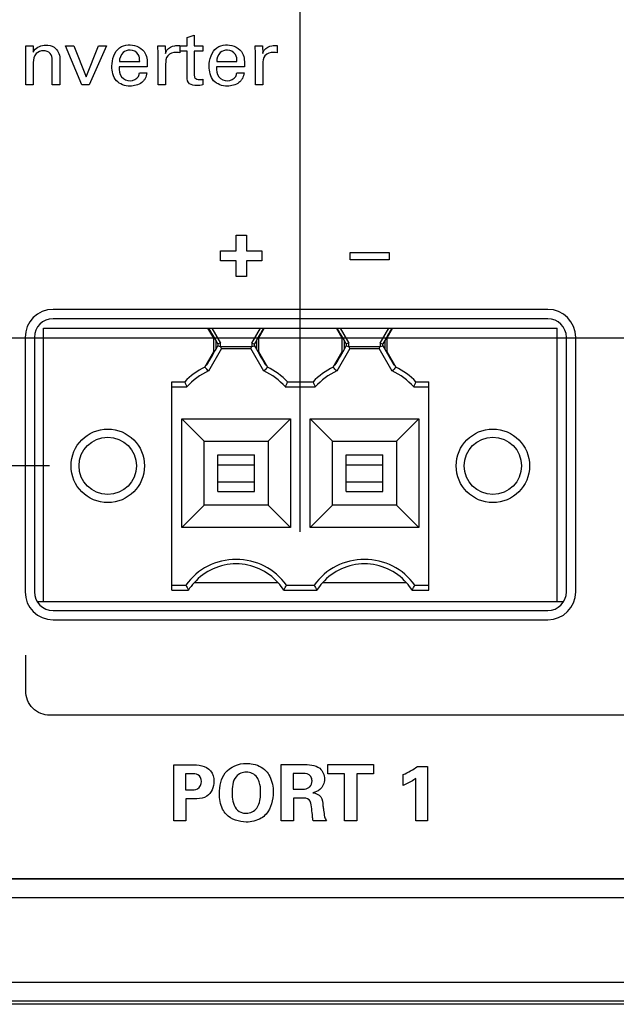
# Model space of a CAD drawing. Header units: inches. Extents: x 0 to 34, y 0 to 22.
# Tile 8 of 47: x 15.5 to 16.1, y 11.6 to 12.6. Entities that reach past the tile are written whole.
import ezdxf

# ---------------------------------------------------------------- set-up
doc = ezdxf.new("R2010")
doc.units = ezdxf.units.IN
doc.header["$LTSCALE"] = 1.87
doc.header["$MEASUREMENT"] = 0
doc.layers.get('0').update_dxf_attribs({"linetype": 'CONTINUOUS'})
doc.layers.add('02___PRT_ALL_AXES', color=7, linetype='CONTINUOUS')
doc.layers.add('DIMENSIONS', color=7, linetype='CONTINUOUS')
doc.styles.get("Standard").update_dxf_attribs({"font": 'txt', "width": 0.8})
doc.dimstyles.new('DIMSTYLE_2', dxfattribs={"dimtxt": 0.125, "dimasz": 0.18, "dimexe": 0.125, "dimexo": 0.0625, "dimgap": 0.03125, "dimtad": 0, "dimtih": 1, "dimtoh": 1, "dimdec": 3, "dimzin": 4, "dimdsep": 46, "dimtxsty": 'STANDARD', "dimblk": '_FILLED', "dimblk1": '_FILLED', "dimblk2": '_FILLED', "dimcen": 0.09, "dimadec": 0, "dimazin": 0, "dimtp": 0.001, "dimtm": 0.001, "dimtfac": 1, "dimtdec": 3, "dimtofl": 0, "dimtmove": 0, "dimatfit": 3, "dimldrblk": '_FILLED', "dimfxl": 1, "dimtolj": 1, "dimtzin": 4, "dimarcsym": 0})

# ---------------------------------------------------------------- blocks, each defined once
blk = doc.blocks.new('*D10')
at = {"layer": 'DIMENSIONS', "color": 2, "linetype": 'CONTINUOUS'}
blk.add_line((15.5112, 12.1631), (13.4878, 12.1631), dxfattribs=at)
at = {"layer": 'DIMENSIONS', "color": 2, "linetype": 'CONTINUOUS', "insert": (13.4253, 12.2256), "char_height": 0.125, "width": 1.525, "attachment_point": 3, "line_spacing_factor": 0.9}
blk.add_mtext('2X .578{\\Ftxt.shx;\\W1.000000;\\H0.125000; }[14.67]', dxfattribs=at)
blk = doc.blocks.new('_FILLED')
at = {"color": 0, "linetype": 'BYBLOCK'}
blk.add_solid([(0, 0), (-1, 0.1736), (-1, -0.1736)], dxfattribs=at)
blk = doc.blocks.new('*D11')
at = {"layer": 'DIMENSIONS', "color": 2, "linetype": 'CONTINUOUS'}
blk.add_line((16.7425, 12.2999), (13.4878, 12.2999), dxfattribs=at)
at = {"layer": 'DIMENSIONS', "color": 2, "linetype": 'CONTINUOUS', "insert": (13.4253, 12.3624), "char_height": 0.125, "width": 1.525, "attachment_point": 3, "line_spacing_factor": 0.9}
blk.add_mtext('2X .715{\\Ftxt.shx;\\W1.000000;\\H0.125000; }[18.15]', dxfattribs=at)
blk = doc.blocks.new('*D21')
at = {"layer": 'DIMENSIONS', "color": 2, "linetype": 'CONTINUOUS'}
blk.add_line((15.7804, 12.0922), (15.7804, 13.6979), dxfattribs=at)
at = {"layer": 'DIMENSIONS', "color": 2, "linetype": 'CONTINUOUS', "insert": (15.7179, 13.7604), "char_height": 0.125, "width": 1.325, "attachment_point": 1, "rotation": 90, "line_spacing_factor": 0.9}
blk.add_mtext('3.341{\\Ftxt.shx;\\W1.000000;\\H0.125000; }[84.86]', dxfattribs=at)
blk = doc.blocks.new('*D22')
at = {"layer": 'DIMENSIONS', "color": 2, "linetype": 'CONTINUOUS'}
blk.add_line((14.2635, 12.3604), (14.2635, 13.6979), dxfattribs=at)
at = {"layer": 'DIMENSIONS', "color": 2, "linetype": 'CONTINUOUS', "insert": (14.201, 13.7604), "char_height": 0.125, "width": 1.425, "attachment_point": 1, "rotation": 90, "line_spacing_factor": 0.9}
blk.add_mtext('4.858{\\Ftxt.shx;\\W1.000000;\\H0.125000; }[123.39]', dxfattribs=at)

msp = doc.modelspace()

# ---------------------------------------------------------------- linework, layer by layer
at = {"color": 40, "linetype": 'CONTINUOUS'}
for p, q in [((15.6588, 12.6225), (15.6666, 12.625)), ((15.6666, 12.625), (15.6666, 12.6138)), ((15.4858, 12.6088), (15.4857, 12.6136)), ((15.4857, 12.6136), (15.4936, 12.6136)), ((15.4936, 12.6136), (15.4937, 12.6069)), ((15.546, 12.5718), (15.5285, 12.6136)), ((15.5285, 12.6136), (15.5372, 12.6136)), ((15.5372, 12.6136), (15.5506, 12.5805)), ((15.5506, 12.5805), (15.5636, 12.6136)), ((15.5722, 12.6136), (15.5539, 12.5718)), ((15.5636, 12.6136), (15.5722, 12.6136)), ((15.6275, 12.6136), (15.6354, 12.6136)), ((15.6279, 12.6051), (15.6275, 12.6136)), ((15.6354, 12.6136), (15.6356, 12.6055)), ((15.651, 12.6139), (15.651, 12.6063)), ((15.6514, 12.608), (15.6514, 12.6138)), ((15.6514, 12.6138), (15.6588, 12.6138)), ((15.6588, 12.6138), (15.6588, 12.6225)), ((15.6666, 12.6138), (15.6759, 12.6138)), ((15.6759, 12.6138), (15.6759, 12.608)), ((15.7319, 12.6136), (15.7398, 12.6136)), ((15.7323, 12.6051), (15.7319, 12.6136)), ((15.7398, 12.6136), (15.74, 12.6055)), ((15.7554, 12.6139), (15.7554, 12.6063)), ((15.4858, 12.5718), (15.4858, 12.6088)), ((15.6279, 12.5718), (15.6279, 12.6051)), ((15.6495, 12.6066), (15.6472, 12.6067)), ((15.651, 12.6063), (15.6495, 12.6066)), ((15.6588, 12.608), (15.6514, 12.608)), ((15.6588, 12.5801), (15.6588, 12.608)), ((15.6666, 12.608), (15.6666, 12.583)), ((15.6759, 12.608), (15.6666, 12.608)), ((15.7323, 12.5718), (15.7323, 12.6051)), ((15.7539, 12.6066), (15.7516, 12.6067)), ((15.7554, 12.6063), (15.7539, 12.6066)), ((15.4937, 12.5959), (15.4937, 12.5718)), ((15.5142, 12.5718), (15.5142, 12.5984)), ((15.5222, 12.6002), (15.5222, 12.5718)), ((15.5862, 12.5968), (15.608, 12.5968)), ((15.6358, 12.594), (15.6358, 12.5718)), ((15.6907, 12.5968), (15.7124, 12.5968)), ((15.7402, 12.594), (15.7402, 12.5718)), ((15.616, 12.5913), (15.5859, 12.5913)), ((15.6077, 12.5849), (15.6156, 12.5849)), ((15.7204, 12.5913), (15.6903, 12.5913)), ((15.7121, 12.5849), (15.72, 12.5849)), ((15.4937, 12.5718), (15.4858, 12.5718)), ((15.5222, 12.5718), (15.5142, 12.5718)), ((15.5539, 12.5718), (15.546, 12.5718)), ((15.6358, 12.5718), (15.6279, 12.5718)), ((15.6759, 12.5778), (15.6759, 12.5717)), ((15.7402, 12.5718), (15.7323, 12.5718)), ((15.7114, 12.3938), (15.7114, 12.4107)), ((15.7114, 12.4107), (15.7226, 12.4107)), ((15.7226, 12.4107), (15.7226, 12.3938)), ((15.6948, 12.3831), (15.6948, 12.3938)), ((15.6948, 12.3938), (15.7114, 12.3938)), ((15.7226, 12.3938), (15.7392, 12.3938)), ((15.7392, 12.3938), (15.7392, 12.3831)), ((15.834, 12.384), (15.834, 12.3921)), ((15.834, 12.3921), (15.8757, 12.3921)), ((15.8757, 12.3921), (15.8757, 12.384)), ((15.7114, 12.3831), (15.6948, 12.3831)), ((15.7114, 12.3663), (15.7114, 12.3831)), ((15.7226, 12.3831), (15.7226, 12.3663)), ((15.7392, 12.3831), (15.7226, 12.3831)), ((15.8757, 12.384), (15.834, 12.384)), ((15.7226, 12.3663), (15.7114, 12.3663)), ((15.4856, 11.9216), (15.4856, 11.96)), ((16.8057, 11.8955), (15.5117, 11.8955)), ((15.6446, 11.7824), (15.6446, 11.8425)), ((15.6446, 11.8425), (15.6631, 11.8425)), ((15.7599, 11.7824), (15.7599, 11.8426)), ((15.7599, 11.8426), (15.783, 11.8426)), ((15.81, 11.8326), (15.81, 11.8426)), ((15.81, 11.8426), (15.8588, 11.8426)), ((15.8588, 11.8426), (15.8588, 11.8326)), ((15.6573, 11.8327), (15.6573, 11.8154)), ((15.6638, 11.8327), (15.6573, 11.8327)), ((15.7726, 11.8331), (15.7726, 11.8163)), ((15.7813, 11.8331), (15.7726, 11.8331)), ((15.8279, 11.8326), (15.81, 11.8326)), ((15.8279, 11.7824), (15.8279, 11.8326)), ((15.8409, 11.8326), (15.8409, 11.7824)), ((15.8588, 11.8326), (15.8409, 11.8326)), ((15.8908, 11.8202), (15.8908, 11.8318)), ((15.9062, 11.8405), (15.917, 11.8405)), ((15.917, 11.8405), (15.917, 11.7824)), ((15.9044, 11.7824), (15.9044, 11.8276)), ((15.6573, 11.8154), (15.6625, 11.8154)), ((15.7726, 11.8163), (15.783, 11.8163)), ((15.6576, 11.8058), (15.6576, 11.7824)), ((15.6664, 11.8058), (15.6576, 11.8058)), ((15.7731, 11.8067), (15.7731, 11.7824)), ((15.7844, 11.8067), (15.7731, 11.8067)), ((15.6576, 11.7824), (15.6446, 11.7824)), ((15.7731, 11.7824), (15.7599, 11.7824)), ((15.8084, 11.7824), (15.7941, 11.7824)), ((15.8409, 11.7824), (15.8279, 11.7824)), ((15.917, 11.7824), (15.9044, 11.7824))]:
    msp.add_line(p, q, dxfattribs=at)
at = {"color": 7, "linetype": 'CONTINUOUS'}
for p, q in [((16.046, 12.3209), (15.515, 12.3209)), ((15.5048, 12.0174), (15.5048, 12.3107)), ((15.5048, 12.3107), (16.056, 12.3107)), ((15.6875, 12.3), (15.6813, 12.3107)), ((15.6853, 12.3107), (15.6946, 12.2946)), ((15.7284, 12.2946), (15.7377, 12.3107)), ((15.7417, 12.3107), (15.7355, 12.3)), ((15.8253, 12.3), (15.8191, 12.3107)), ((15.8231, 12.3107), (15.8324, 12.2946)), ((15.8662, 12.2946), (15.8755, 12.3107)), ((15.8795, 12.3107), (15.8733, 12.3)), ((16.056, 12.0174), (16.056, 12.3107)), ((15.495, 12.3009), (15.495, 12.0279)), ((15.6875, 12.2852), (15.6875, 12.3004)), ((15.6899, 12.2882), (15.6899, 12.2975)), ((15.6919, 12.2939), (15.6899, 12.2975)), ((15.7332, 12.2975), (15.7311, 12.2939)), ((15.7332, 12.2975), (15.7332, 12.2882)), ((15.7355, 12.3004), (15.7355, 12.2852)), ((15.8253, 12.2852), (15.8253, 12.3004)), ((15.8277, 12.2882), (15.8277, 12.2975)), ((15.8297, 12.2939), (15.8277, 12.2975)), ((15.871, 12.2975), (15.8689, 12.2939)), ((15.871, 12.2975), (15.871, 12.2882)), ((15.8733, 12.3004), (15.8733, 12.2852)), ((16.066, 12.0279), (16.066, 12.3009)), ((15.6779, 12.269), (15.6875, 12.2857)), ((15.6958, 12.2891), (15.6818, 12.2648)), ((15.6899, 12.2882), (15.6919, 12.2918)), ((15.6946, 12.2946), (15.6919, 12.2939)), ((15.6919, 12.2939), (15.6919, 12.2918)), ((15.6919, 12.2918), (15.6946, 12.2911)), ((15.6946, 12.2911), (15.6946, 12.2946)), ((15.6958, 12.2891), (15.6946, 12.2911)), ((15.6946, 12.2911), (15.6946, 12.2911)), ((15.6946, 12.2911), (15.7284, 12.2911)), ((15.6958, 12.2891), (15.7273, 12.2891)), ((15.7273, 12.2891), (15.7284, 12.2911)), ((15.7413, 12.2648), (15.7273, 12.2891)), ((15.7284, 12.2946), (15.7284, 12.2911)), ((15.7284, 12.2946), (15.7311, 12.2939)), ((15.7284, 12.2911), (15.7311, 12.2918)), ((15.7311, 12.2918), (15.7311, 12.2939)), ((15.7311, 12.2918), (15.7332, 12.2882)), ((15.7355, 12.2857), (15.7452, 12.269)), ((15.8157, 12.269), (15.8253, 12.2857)), ((15.8336, 12.2891), (15.8196, 12.2648)), ((15.8277, 12.2882), (15.8297, 12.2918)), ((15.8324, 12.2946), (15.8297, 12.2939)), ((15.8297, 12.2939), (15.8297, 12.2918)), ((15.8297, 12.2918), (15.8324, 12.2911)), ((15.8324, 12.2911), (15.8324, 12.2946)), ((15.8336, 12.2891), (15.8324, 12.2911)), ((15.8324, 12.2911), (15.8324, 12.2911)), ((15.8324, 12.2911), (15.8662, 12.2911)), ((15.8336, 12.2891), (15.8651, 12.2891)), ((15.8651, 12.2891), (15.8662, 12.2911)), ((15.8791, 12.2648), (15.8651, 12.2891)), ((15.8662, 12.2946), (15.8662, 12.2911)), ((15.8662, 12.2946), (15.8689, 12.2939)), ((15.8662, 12.2911), (15.8689, 12.2918)), ((15.8689, 12.2918), (15.8689, 12.2939)), ((15.8689, 12.2918), (15.871, 12.2882)), ((15.8733, 12.2857), (15.883, 12.269)), ((15.6797, 12.2714), (15.68, 12.2714)), ((15.743, 12.2714), (15.7434, 12.2714)), ((15.8175, 12.2714), (15.8178, 12.2714)), ((15.8808, 12.2714), (15.8812, 12.2714)), ((15.6426, 12.0297), (15.6426, 12.2532)), ((15.6426, 12.2532), (15.6563, 12.2532)), ((15.6426, 12.2477), (15.6587, 12.2477)), ((15.7643, 12.2477), (15.7965, 12.2477)), ((15.7667, 12.2532), (15.7941, 12.2532)), ((15.9021, 12.2477), (15.9182, 12.2477)), ((15.9045, 12.2532), (15.9182, 12.2532)), ((15.9182, 12.0297), (15.9182, 12.2532)), ((15.6532, 12.0969), (15.6532, 12.2135)), ((15.6771, 12.1897), (15.6532, 12.2135)), ((15.6532, 12.2135), (15.7698, 12.2135)), ((15.746, 12.1897), (15.7698, 12.2135)), ((15.7698, 12.2135), (15.7698, 12.0969)), ((15.791, 12.0969), (15.791, 12.2135)), ((15.8149, 12.1897), (15.791, 12.2135)), ((15.791, 12.2135), (15.9076, 12.2135)), ((15.8838, 12.1897), (15.9076, 12.2135)), ((15.9076, 12.2135), (15.9076, 12.0969)), ((15.6771, 12.1208), (15.6771, 12.1897)), ((15.6771, 12.1897), (15.746, 12.1897)), ((15.746, 12.1897), (15.746, 12.1208)), ((15.8149, 12.1208), (15.8149, 12.1897)), ((15.8149, 12.1897), (15.8838, 12.1897)), ((15.8838, 12.1897), (15.8838, 12.1208)), ((15.6918, 12.1355), (15.6918, 12.1749)), ((15.6918, 12.1749), (15.7312, 12.1749)), ((15.7312, 12.1355), (15.7312, 12.1749)), ((15.8296, 12.1355), (15.8296, 12.1749)), ((15.8296, 12.1749), (15.869, 12.1749)), ((15.869, 12.1355), (15.869, 12.1749)), ((15.6918, 12.1643), (15.7312, 12.1643)), ((15.8296, 12.1643), (15.869, 12.1643)), ((15.6918, 12.1461), (15.7312, 12.1461)), ((15.8296, 12.1461), (15.869, 12.1461)), ((15.6918, 12.1355), (15.7312, 12.1355)), ((15.8296, 12.1355), (15.869, 12.1355)), ((15.6771, 12.1208), (15.6532, 12.0969)), ((15.746, 12.1208), (15.6771, 12.1208)), ((15.746, 12.1208), (15.7698, 12.0969)), ((15.8149, 12.1208), (15.791, 12.0969)), ((15.8838, 12.1208), (15.8149, 12.1208)), ((15.8838, 12.1208), (15.9076, 12.0969)), ((15.7698, 12.0969), (15.6532, 12.0969)), ((15.9076, 12.0969), (15.791, 12.0969)), ((15.6426, 12.0351), (15.6574, 12.0351)), ((15.7566, 12.0375), (15.6664, 12.0375)), ((15.7656, 12.0351), (15.7952, 12.0351)), ((15.8944, 12.0375), (15.8042, 12.0375)), ((15.9034, 12.0351), (15.9182, 12.0351)), ((15.6426, 12.0297), (15.6602, 12.0297)), ((15.7628, 12.0297), (15.798, 12.0297)), ((15.9006, 12.0297), (15.9182, 12.0297)), ((15.4984, 12.0174), (16.0626, 12.0174)), ((15.515, 12.0079), (16.046, 12.0079)), ((14.7226, 11.7205), (19.4424, 11.7205)), ((19.4424, 11.7198), (14.7226, 11.7198)), ((19.4424, 11.6998), (14.7226, 11.6998)), ((14.7226, 11.6091), (19.4424, 11.6091)), ((14.7226, 11.5891), (19.4424, 11.5891)), ((19.4424, 11.5854), (14.7226, 11.5854))]:
    msp.add_line(p, q, dxfattribs=at)
for centre, radius in [((15.5737, 12.1631), 0.0394), ((15.9871, 12.1631), 0.0394), ((15.5737, 12.1631), 0.0308), ((15.9871, 12.1631), 0.0308)]:
    msp.add_circle(centre, radius, dxfattribs=at)
for centre, radius, start, end in [((15.515, 12.3009), 0.02, 90, 180), ((16.046, 12.3009), 0.02, 0, 90), ((15.7115, 12.2005), 0.0763, 116.1518, 136.3283), ((15.7115, 12.2005), 0.0709, 114.8303, 138.1897), ((15.3156, 11.9302), 0.4961, 42.4213, 43.082), ((16.1075, 11.9302), 0.4961, 136.918, 137.5787), ((15.7115, 12.2005), 0.0709, 41.8103, 65.1697), ((15.7115, 12.2005), 0.0763, 43.6717, 63.8482), ((15.8493, 12.2005), 0.0763, 116.1518, 136.3283), ((15.8493, 12.2005), 0.0709, 114.8303, 138.1897), ((15.4533, 11.9302), 0.4961, 42.4213, 43.082), ((16.2453, 11.9302), 0.4961, 136.918, 137.5787), ((15.8493, 12.2005), 0.0709, 41.8103, 65.1697), ((15.8493, 12.2005), 0.0763, 43.6717, 63.8482), ((15.9938, 12.3975), 0.3671, 203.1555, 204.0862), ((15.4292, 12.3975), 0.3671, 335.9138, 336.8445), ((16.1316, 12.3975), 0.3671, 203.1555, 204.0862), ((15.567, 12.3975), 0.3671, 335.9138, 336.8445), ((15.7115, 11.9958), 0.0669, 36.0319, 143.9681), ((15.8493, 11.9958), 0.0669, 36.0319, 143.9681), ((15.9041, 12.1607), 0.2768, 206.9705, 208.2467), ((15.7115, 11.9958), 0.0615, 137.2383, 146.5207), ((15.7115, 11.9958), 0.0615, 33.4793, 42.7617), ((15.5189, 12.1607), 0.2768, 331.7533, 333.0295), ((16.0419, 12.1607), 0.2768, 206.9705, 208.2467), ((15.8493, 11.9958), 0.0615, 137.2383, 146.5207), ((15.8493, 11.9958), 0.0615, 33.4793, 42.7617), ((15.6567, 12.1607), 0.2768, 331.7533, 333.0295), ((15.515, 12.0279), 0.02, 180, 270), ((16.046, 12.0279), 0.02, 270, 360)]:
    msp.add_arc(centre, radius, start, end, dxfattribs=at)
at = {"color": 40, "linetype": 'CONTINUOUS'}
msp.add_arc((15.8587, 11.9064), 0.0812, 293.3226, 305.8474, dxfattribs=at)
at = {"color": 7, "linetype": 'CONTINUOUS'}
for centre, major_axis, ratio, start_param, end_param in [((15.6899, 12.2969), (-0.0118, 0.0205), 0.008726, 0.820957, 1.135548), ((15.6899, 12.2971), (-0.0118, 0.0205), 0.008726, -1.55568, -0.844648), ((15.7332, 12.2971), (0.0118, 0.0205), 0.008726, 0.844648, 1.55568), ((15.7332, 12.2969), (0.0118, 0.0205), 0.008726, -1.135548, -0.820957), ((15.8277, 12.2969), (-0.0118, 0.0205), 0.008726, 0.820957, 1.135548), ((15.8277, 12.2971), (-0.0118, 0.0205), 0.008726, -1.55568, -0.844648), ((15.871, 12.2971), (0.0118, 0.0205), 0.008726, 0.844648, 1.55568), ((15.871, 12.2969), (0.0118, 0.0205), 0.008726, -1.135548, -0.820957), ((15.6826, 12.3089), (-0.00492, 0.00853), 0.008726, -3.126476, -2.006045), ((15.7405, 12.3089), (0.00492, 0.00853), 0.008726, -4.277141, -3.379444), ((15.8204, 12.3089), (-0.00492, 0.00853), 0.008726, -3.126476, -2.006045), ((15.8782, 12.3089), (0.00492, 0.00853), 0.008726, -4.277141, -3.379444), ((15.6899, 12.2886), (0.0118, 0.0205), 0.008726, -2.568345, -1.585913), ((15.7332, 12.2886), (-0.0118, 0.0205), 0.008726, -4.697272, -3.71484), ((15.7405, 12.2767), (-0.00492, 0.00853), 0.008726, 0.015117, 1.135548), ((15.8277, 12.2886), (0.0118, 0.0205), 0.008726, -2.568345, -1.585913), ((15.871, 12.2886), (-0.0118, 0.0205), 0.008726, -4.697272, -3.71484), ((15.8782, 12.2767), (-0.00492, 0.00853), 0.008726, 0.015117, 1.135548), ((15.6899, 12.2888), (0.0118, 0.0205), 0.008726, -4.277141, -3.68576), ((15.6826, 12.2767), (0.00492, 0.00853), 0.008726, -1.135548, -0.237852), ((15.7332, 12.2888), (-0.0118, 0.0205), 0.008726, -2.597425, -2.006045), ((15.8277, 12.2888), (0.0118, 0.0205), 0.008726, -4.277141, -3.68576), ((15.8204, 12.2767), (0.00492, 0.00853), 0.008726, -1.135548, -0.237852), ((15.871, 12.2888), (-0.0118, 0.0205), 0.008726, -2.597425, -2.006045), ((15.7115, 11.9976), (0, 0.0603), 0.999543, -0.846895, 0.846895), ((15.8493, 11.9976), (0, 0.0603), 0.999543, -0.846895, 0.846895)]:
    msp.add_ellipse(centre, major_axis=major_axis, ratio=ratio, start_param=start_param, end_param=end_param, dxfattribs=at)
at = {"color": 40, "linetype": 'CONTINUOUS'}
for points, knots in [([(15.4937, 12.6069), (15.494, 12.6075), (15.4966, 12.6121), (15.5026, 12.6144), (15.5071, 12.6144)], [0, 0, 0, 0, 0.142188, 1, 1, 1, 1]), ([(15.5071, 12.6144), (15.5102, 12.6144), (15.5182, 12.613), (15.5222, 12.6047), (15.5222, 12.6002)], [0, 0, 0, 0, 0.408519, 1, 1, 1, 1]), ([(15.5864, 12.6116), (15.589, 12.6135), (15.5931, 12.6146), (15.5971, 12.6147), (15.5978, 12.6147)], [0, 0, 0, 0, 0.811601, 1, 1, 1, 1]), ([(15.5978, 12.6147), (15.604, 12.6147), (15.6165, 12.6081), (15.6161, 12.5961), (15.616, 12.5913)], [0, 0, 0, 0, 0.563273, 1, 1, 1, 1]), ([(15.6356, 12.6055), (15.6359, 12.6068), (15.6378, 12.6111), (15.6424, 12.6133), (15.6456, 12.6138)], [0, 0, 0, 0, 0.299776, 1, 1, 1, 1]), ([(15.6908, 12.6116), (15.6934, 12.6135), (15.6975, 12.6146), (15.7015, 12.6147), (15.7022, 12.6147)], [0, 0, 0, 0, 0.811574, 1, 1, 1, 1]), ([(15.7022, 12.6147), (15.7084, 12.6147), (15.7209, 12.6081), (15.7205, 12.5961), (15.7204, 12.5913)], [0, 0, 0, 0, 0.563246, 1, 1, 1, 1]), ([(15.74, 12.6055), (15.7403, 12.6068), (15.7422, 12.6111), (15.7469, 12.6133), (15.75, 12.6138)], [0, 0, 0, 0, 0.299742, 1, 1, 1, 1]), ([(15.5046, 12.6084), (15.5018, 12.6084), (15.4954, 12.6059), (15.4937, 12.5992), (15.4937, 12.5959)], [0, 0, 0, 0, 0.450714, 1, 1, 1, 1]), ([(15.5976, 12.6091), (15.595, 12.6091), (15.5884, 12.607), (15.5863, 12.6002), (15.5862, 12.5968)], [0, 0, 0, 0, 0.435689, 1, 1, 1, 1]), ([(15.608, 12.5968), (15.608, 12.5994), (15.6076, 12.6058), (15.601, 12.6091), (15.5976, 12.6091)], [0, 0, 0, 0, 0.439112, 1, 1, 1, 1]), ([(15.6472, 12.6067), (15.6439, 12.6067), (15.6365, 12.6045), (15.6358, 12.5971), (15.6358, 12.594)], [0, 0, 0, 0, 0.51509, 1, 1, 1, 1]), ([(15.7021, 12.6091), (15.6994, 12.6091), (15.6928, 12.607), (15.6907, 12.6002), (15.6907, 12.5968)], [0, 0, 0, 0, 0.435728, 1, 1, 1, 1]), ([(15.7124, 12.5968), (15.7124, 12.5994), (15.712, 12.6058), (15.7054, 12.6091), (15.7021, 12.6091)], [0, 0, 0, 0, 0.439108, 1, 1, 1, 1]), ([(15.7516, 12.6067), (15.7484, 12.6067), (15.7409, 12.6045), (15.7402, 12.5971), (15.7402, 12.594)], [0, 0, 0, 0, 0.51509, 1, 1, 1, 1]), ([(15.5976, 12.5705), (15.5923, 12.5705), (15.5803, 12.5744), (15.5782, 12.5865), (15.5782, 12.5919)], [0, 0, 0, 0, 0.489739, 1, 1, 1, 1]), ([(15.702, 12.5705), (15.6967, 12.5705), (15.6847, 12.5744), (15.6826, 12.5865), (15.6826, 12.5919)], [0, 0, 0, 0, 0.489715, 1, 1, 1, 1]), ([(15.5859, 12.5913), (15.5858, 12.5876), (15.5867, 12.5796), (15.5945, 12.5762), (15.5979, 12.5762)], [0, 0, 0, 0, 0.521117, 1, 1, 1, 1]), ([(15.5979, 12.5762), (15.6012, 12.5762), (15.6065, 12.5788), (15.6076, 12.5835), (15.6077, 12.5849)], [0, 0, 0, 0, 0.71142, 1, 1, 1, 1]), ([(15.6156, 12.5849), (15.6153, 12.5827), (15.6146, 12.5795), (15.6127, 12.5769), (15.612, 12.5761)], [0, 0, 0, 0, 0.683777, 1, 1, 1, 1]), ([(15.6666, 12.583), (15.6666, 12.5817), (15.6667, 12.5784), (15.6704, 12.5774), (15.6721, 12.5774)], [0, 0, 0, 0, 0.407859, 1, 1, 1, 1]), ([(15.6903, 12.5913), (15.6902, 12.5876), (15.6911, 12.5796), (15.6989, 12.5762), (15.7023, 12.5762)], [0, 0, 0, 0, 0.521117, 1, 1, 1, 1]), ([(15.7023, 12.5762), (15.7056, 12.5762), (15.711, 12.5788), (15.712, 12.5835), (15.7121, 12.5849)], [0, 0, 0, 0, 0.711402, 1, 1, 1, 1]), ([(15.72, 12.5849), (15.7197, 12.5827), (15.719, 12.5795), (15.7171, 12.5769), (15.7164, 12.5761)], [0, 0, 0, 0, 0.683737, 1, 1, 1, 1]), ([(15.612, 12.5761), (15.6114, 12.5755), (15.6076, 12.5719), (15.6019, 12.5705), (15.5976, 12.5705)], [0, 0, 0, 0, 0.162004, 1, 1, 1, 1]), ([(15.6694, 12.5712), (15.6667, 12.5712), (15.6605, 12.5715), (15.6588, 12.5776), (15.6588, 12.5801)], [0, 0, 0, 0, 0.522728, 1, 1, 1, 1]), ([(15.7164, 12.5761), (15.7158, 12.5755), (15.712, 12.5719), (15.7064, 12.5705), (15.702, 12.5705)], [0, 0, 0, 0, 0.161966, 1, 1, 1, 1]), ([(15.5117, 11.8955), (15.505, 11.8955), (15.4912, 11.9011), (15.4856, 11.9149), (15.4856, 11.9216)], [0, 0, 0, 0, 0.499991, 1, 1, 1, 1]), ([(15.6936, 11.8116), (15.6936, 11.8193), (15.6966, 11.8368), (15.7142, 11.8439), (15.7225, 11.8439)], [0, 0, 0, 0, 0.481876, 1, 1, 1, 1]), ([(15.7225, 11.8439), (15.7242, 11.8439), (15.7318, 11.8435), (15.7397, 11.8402), (15.7436, 11.8357)], [0, 0, 0, 0, 0.225917, 1, 1, 1, 1]), ([(15.6744, 11.8246), (15.6744, 11.8273), (15.6715, 11.8329), (15.666, 11.8327), (15.6638, 11.8327)], [0, 0, 0, 0, 0.547111, 1, 1, 1, 1]), ([(15.7363, 11.824), (15.7357, 11.8257), (15.7333, 11.8313), (15.7268, 11.8346), (15.7225, 11.8346)], [0, 0, 0, 0, 0.293681, 1, 1, 1, 1]), ([(15.7436, 11.8357), (15.7452, 11.834), (15.7497, 11.8272), (15.7513, 11.8188), (15.7513, 11.8131)], [0, 0, 0, 0, 0.288133, 1, 1, 1, 1]), ([(15.793, 11.825), (15.793, 11.8259), (15.7927, 11.8284), (15.7912, 11.8308), (15.7898, 11.8317)], [0, 0, 0, 0, 0.35172, 1, 1, 1, 1]), ([(15.6625, 11.8154), (15.665, 11.8154), (15.6711, 11.8152), (15.6744, 11.8215), (15.6744, 11.8246)], [0, 0, 0, 0, 0.454225, 1, 1, 1, 1]), ([(15.7896, 11.818), (15.7899, 11.8182), (15.792, 11.8199), (15.793, 11.8228), (15.793, 11.825)], [0, 0, 0, 0, 0.151738, 1, 1, 1, 1]), ([(15.8065, 11.827), (15.8065, 11.8228), (15.8032, 11.8154), (15.7965, 11.813), (15.7939, 11.8122)], [0, 0, 0, 0, 0.603547, 1, 1, 1, 1]), ([(15.9044, 11.8276), (15.9037, 11.8271), (15.8994, 11.8242), (15.8947, 11.8218), (15.8908, 11.8202)], [0, 0, 0, 0, 0.177214, 1, 1, 1, 1]), ([(15.701, 11.7892), (15.6994, 11.7908), (15.6948, 11.7976), (15.6936, 11.8059), (15.6936, 11.8116)], [0, 0, 0, 0, 0.287479, 1, 1, 1, 1]), ([(15.7337, 11.796), (15.7343, 11.7968), (15.7372, 11.802), (15.7378, 11.8083), (15.7378, 11.8132)], [0, 0, 0, 0, 0.168139, 1, 1, 1, 1]), ([(15.7939, 11.8122), (15.797, 11.8119), (15.8041, 11.8089), (15.8043, 11.8017), (15.8047, 11.7984)], [0, 0, 0, 0, 0.489734, 1, 1, 1, 1]), ([(15.68, 11.8086), (15.6769, 11.8066), (15.672, 11.8059), (15.6673, 11.8058), (15.6664, 11.8058)], [0, 0, 0, 0, 0.796508, 1, 1, 1, 1]), ([(15.7941, 11.7824), (15.7939, 11.7839), (15.7929, 11.7908), (15.7928, 11.7981), (15.7909, 11.8033)], [0, 0, 0, 0, 0.207602, 1, 1, 1, 1]), ([(15.7116, 11.7952), (15.7132, 11.793), (15.7171, 11.7907), (15.7211, 11.7904), (15.7225, 11.7904)], [0, 0, 0, 0, 0.672988, 1, 1, 1, 1]), ([(15.7437, 11.7895), (15.7421, 11.7877), (15.736, 11.7827), (15.7278, 11.7809), (15.7223, 11.7809)], [0, 0, 0, 0, 0.300433, 1, 1, 1, 1]), ([(15.8047, 11.7984), (15.8049, 11.7969), (15.8054, 11.793), (15.806, 11.7891), (15.8065, 11.7867)], [0, 0, 0, 0, 0.390862, 1, 1, 1, 1])]:
    msp.add_open_spline(points, degree=3, knots=knots, dxfattribs=at)
for points in [[(15.6456, 12.6138), (15.6473, 12.614), (15.6492, 12.6141), (15.651, 12.6139)], [(15.75, 12.6138), (15.7518, 12.614), (15.7536, 12.6141), (15.7554, 12.6139)], [(15.512, 12.6055), (15.5101, 12.6074), (15.5072, 12.6084), (15.5046, 12.6084)], [(15.5142, 12.5984), (15.5142, 12.6009), (15.5137, 12.6038), (15.512, 12.6055)], [(15.5782, 12.5919), (15.5782, 12.599), (15.5806, 12.6075), (15.5864, 12.6116)], [(15.6826, 12.5919), (15.6826, 12.599), (15.685, 12.6075), (15.6908, 12.6116)], [(15.6759, 12.5717), (15.6738, 12.5713), (15.6716, 12.5712), (15.6694, 12.5712)], [(15.6721, 12.5774), (15.6734, 12.5774), (15.6747, 12.5775), (15.6759, 12.5778)], [(15.6631, 11.8425), (15.6704, 11.8425), (15.6794, 11.8415), (15.684, 11.8359)], [(15.783, 11.8426), (15.7892, 11.8427), (15.7965, 11.8426), (15.8012, 11.8386)], [(15.684, 11.8359), (15.6866, 11.8328), (15.6877, 11.8286), (15.6877, 11.8246)], [(15.7225, 11.8346), (15.7185, 11.8346), (15.714, 11.8328), (15.7115, 11.8296)], [(15.7898, 11.8317), (15.7875, 11.8334), (15.7842, 11.8331), (15.7813, 11.8331)], [(15.8012, 11.8386), (15.8044, 11.8358), (15.8065, 11.8312), (15.8065, 11.827)], [(15.6877, 11.8246), (15.6877, 11.8187), (15.685, 11.8119), (15.68, 11.8086)], [(15.7115, 11.8296), (15.7077, 11.8249), (15.7071, 11.8181), (15.7071, 11.8121)], [(15.7378, 11.8132), (15.7378, 11.8168), (15.7375, 11.8206), (15.7363, 11.824)], [(15.7071, 11.8121), (15.7071, 11.8063), (15.708, 11.7998), (15.7116, 11.7952)], [(15.7513, 11.8131), (15.7513, 11.8048), (15.7492, 11.7956), (15.7437, 11.7895)], [(15.783, 11.8163), (15.7853, 11.8163), (15.7879, 11.8166), (15.7896, 11.818)], [(15.7909, 11.8033), (15.7901, 11.8056), (15.7868, 11.8067), (15.7844, 11.8067)], [(15.7223, 11.7809), (15.7147, 11.7809), (15.7062, 11.7837), (15.701, 11.7892)], [(15.7225, 11.7904), (15.7266, 11.7904), (15.7314, 11.7925), (15.7337, 11.796)], [(15.8065, 11.7867), (15.8069, 11.7852), (15.8075, 11.7837), (15.8084, 11.7824)]]:
    msp.add_open_spline(points, degree=3, dxfattribs=at)
at = {"layer": '02___PRT_ALL_AXES', "color": 7, "linetype": 'CONTINUOUS'}
for p, q in [((16.046, 12.3309), (15.515, 12.3309)), ((15.485, 12.3009), (15.485, 12.0279)), ((16.076, 12.0279), (16.076, 12.3009)), ((15.515, 11.9979), (16.046, 11.9979))]:
    msp.add_line(p, q, dxfattribs=at)
for centre, start, end in [((15.515, 12.3009), 90, 180), ((16.046, 12.3009), 0, 90), ((15.515, 12.0279), 180, 270), ((16.046, 12.0279), 270, 360)]:
    msp.add_arc(centre, 0.03, start, end, dxfattribs=at)

# ---------------------------------------------------------------- dimensions: what is measured, and where the dimension line sits
at = {"layer": 'DIMENSIONS', "color": 2, "linetype": 'CONTINUOUS'}
for feature_location, offset, origin, picture, middle in [((14.2635, 12.3604), (0, 1.3375), (19.1215, 12.2979), '*D22', (14.2635, 14.4729)), ((15.7804, 12.0922), (0, 1.6058), (19.1215, 12.0297), '*D21', (15.7804, 14.4229))]:
    dim = msp.add_ordinate_dim(feature_location=feature_location, offset=offset, dtype=1, origin=origin, dimstyle='DIMSTYLE_2', dxfattribs=at)
    dim.commit()
    dim.dimension.update_dxf_attribs({"geometry": picture, "text_midpoint": middle})
for feature_location, offset, origin, picture, middle in [((16.74251, 12.29991), (-3.25467, 0), (16.80501, 11.5854), '*D11', (12.66285, 12.29991)), ((15.5112, 12.1631), (-2.0234, 0), (15.5737, 11.5854), '*D10', (12.6628, 12.1631))]:
    dim = msp.add_ordinate_dim(feature_location=feature_location, offset=offset, dtype=0, origin=origin, text='2X <>', dimstyle='DIMSTYLE_2', dxfattribs=at)
    dim.commit()
    dim.dimension.update_dxf_attribs({"geometry": picture, "text_midpoint": middle})

doc.saveas('drawing.dxf')
